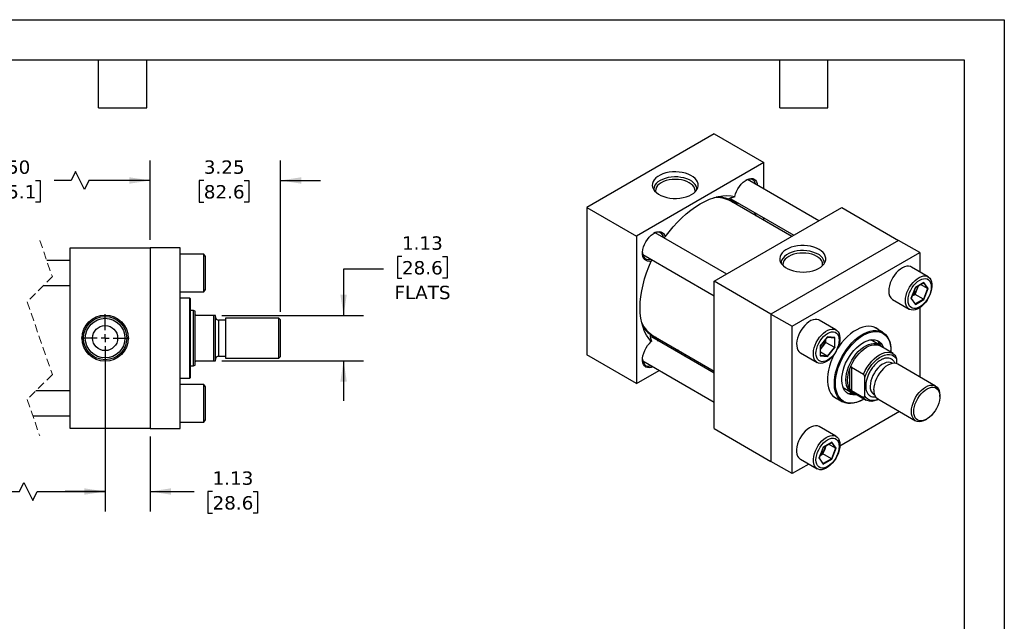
# Model space of a CAD drawing. Header units: inches. Extents: x 0 to 44, y 0 to 34.
# Tile 3 of 3: x 19.4 to 44, y 19 to 34. Entities that reach past the tile are written whole.
import ezdxf

# ---------------------------------------------------------------- set-up
doc = ezdxf.new("R2010")
doc.units = ezdxf.units.IN
doc.header["$LTSCALE"] = 4
doc.header["$MEASUREMENT"] = 0
for name, pattern in [('SLD-Center', [0.75, 0.6, -0.05, 0.05, -0.05]), ('SLD-Dashed', [0.075, 0.05, -0.025]), ('SLD-Solid', [0])]:
    doc.linetypes.add(name, pattern=pattern)
doc.layers.add('CENTER', color=40, linetype='SLD-Center')
doc.layers.add('DIMENSIONS', color=140, linetype='SLD-Solid', lineweight=25)
doc.layers.add('TEXT', color=140, linetype='SLD-Solid', lineweight=25)
doc.styles.add('SLDTEXTSTYLE0', font='VERDANA.TTF')
doc.dimstyles.new('SLDDIMSTYLE1', dxfattribs={"dimtxt": 0.339844, "dimasz": 0.52, "dimexe": 0, "dimexo": 0.0625, "dimgap": 0.084961, "dimtad": 0, "dimtih": 1, "dimtoh": 1, "dimrnd": 1e-09, "dimzin": 12, "dimdsep": 46, "dimtxsty": 'SLDTEXTSTYLE0', "dimsah": 1, "dimcen": 0.09, "dimadec": 0, "dimazin": 3, "dimtfac": 1, "dimtmove": 0, "dimatfit": 0, "dimfxl": 0, "dimfrac": 2, "dimtolj": 1, "dimtzin": 12, "dimarcsym": 0})
doc.dimstyles.new('SLDDIMSTYLE4', dxfattribs={"dimtxt": 0.339844, "dimasz": 0.52, "dimexe": 0, "dimexo": 0.0625, "dimgap": 0.084961, "dimtad": 0, "dimtih": 1, "dimtoh": 1, "dimrnd": 1e-09, "dimzin": 4, "dimdsep": 46, "dimtxsty": 'SLDTEXTSTYLE0', "dimsah": 1, "dimcen": 0.09, "dimadec": 0, "dimazin": 1, "dimtfac": 1, "dimtofl": 0, "dimtmove": 0, "dimatfit": 3, "dimfxl": 0, "dimfrac": 2, "dimtolj": 1, "dimtzin": 12, "dimarcsym": 0})

# ---------------------------------------------------------------- blocks, each defined once
blk = doc.blocks.new('_D_12')
at = {"layer": 'DIMENSIONS'}
for p, q in [((17.188, 25.859), (17.188, 21.734)), ((21.562, 25.264), (21.562, 21.734)), ((19.421, 22.234), (19.532, 22.457)), ((19.532, 22.457), (19.754, 22.012)), ((14.636, 22.234), (14.522, 22.234)), ((14.522, 22.234), (14.522, 21.694)), ((15.929, 22.234), (16.043, 22.234)), ((16.043, 22.234), (16.043, 21.694)), ((17.188, 22.234), (16.39, 22.234)), ((17.188, 22.234), (19.421, 22.234)), ((19.754, 22.012), (19.865, 22.234)), ((19.865, 22.234), (21.562, 22.234)), ((14.522, 21.694), (14.636, 21.694)), ((16.043, 21.694), (15.929, 21.694))]:
    blk.add_line(p, q, dxfattribs=at)
for points in [[(17.188, 22.234), (17.708, 22.154), (17.708, 22.314)], [(21.562, 22.234), (21.042, 22.314), (21.042, 22.154)]]:
    blk.add_solid(points, dxfattribs=at)
at = {"layer": 'DIMENSIONS', "char_height": 0.3333, "attachment_point": 1, "style": 'SLDTEXTSTYLE0'}
for s, insert in [('4.50', (14.778, 22.734)), ('114.3', (14.636, 22.118))]:
    blk.add_mtext(s, dxfattribs=dict(at, insert=insert))
blk = doc.blocks.new('_D_13')
at = {"layer": 'DIMENSIONS'}
for p, q in [((21.562, 25.859), (21.562, 21.734)), ((22.687, 23.609), (22.687, 21.734)), ((21.562, 22.234), (20.562, 22.234)), ((22.687, 22.234), (23.781, 22.234)), ((24.242, 22.234), (24.128, 22.234)), ((24.128, 22.234), (24.128, 21.694)), ((25.252, 22.234), (25.366, 22.234)), ((25.366, 22.234), (25.366, 21.694)), ((24.128, 21.694), (24.242, 21.694)), ((25.366, 21.694), (25.252, 21.694))]:
    blk.add_line(p, q, dxfattribs=at)
for points in [[(21.562, 22.234), (21.042, 22.314), (21.042, 22.154)], [(22.687, 22.234), (23.207, 22.154), (23.207, 22.314)]]:
    blk.add_solid(points, dxfattribs=at)
at = {"layer": 'DIMENSIONS', "char_height": 0.3333, "attachment_point": 1, "style": 'SLDTEXTSTYLE0'}
for s, insert in [('1.13', (24.242, 22.734)), ('28.6', (24.242, 22.118))]:
    blk.add_mtext(s, dxfattribs=dict(at, insert=insert))
blk = doc.blocks.new('_D_14')
at = {"layer": 'DIMENSIONS'}
for p, q in [((22.687, 28.509), (22.687, 30.491)), ((25.937, 26.719), (25.937, 30.491)), ((22.687, 29.991), (21.687, 29.991)), ((24.024, 29.991), (23.91, 29.991)), ((23.91, 29.991), (23.91, 29.451)), ((25.034, 29.991), (25.148, 29.991)), ((25.148, 29.991), (25.148, 29.451)), ((25.937, 29.991), (26.937, 29.991)), ((23.91, 29.451), (24.024, 29.451)), ((25.148, 29.451), (25.034, 29.451))]:
    blk.add_line(p, q, dxfattribs=at)
for points in [[(22.687, 29.991), (22.167, 30.071), (22.167, 29.911)], [(25.937, 29.991), (26.457, 29.911), (26.457, 30.071)]]:
    blk.add_solid(points, dxfattribs=at)
at = {"layer": 'DIMENSIONS', "char_height": 0.3333, "attachment_point": 1, "style": 'SLDTEXTSTYLE0'}
for s, insert in [('3.25', (24.024, 30.491)), ('82.6', (24.024, 29.875))]:
    blk.add_mtext(s, dxfattribs=dict(at, insert=insert))
blk = doc.blocks.new('_D_15')
at = {"layer": 'DIMENSIONS'}
for p, q in [((16.313, 28.509), (16.313, 30.491)), ((22.687, 28.509), (22.687, 30.491)), ((16.313, 29.991), (18.074, 29.991)), ((18.535, 29.991), (18.421, 29.991)), ((18.421, 29.991), (18.421, 29.451)), ((19.827, 29.991), (19.942, 29.991)), ((19.942, 29.991), (19.942, 29.451)), ((20.712, 29.991), (20.288, 29.991)), ((20.823, 30.214), (20.712, 29.991)), ((21.045, 29.769), (20.823, 30.214)), ((21.156, 29.991), (21.045, 29.769)), ((22.687, 29.991), (21.156, 29.991)), ((18.421, 29.451), (18.535, 29.451)), ((19.942, 29.451), (19.827, 29.451))]:
    blk.add_line(p, q, dxfattribs=at)
for points in [[(16.313, 29.991), (16.833, 29.911), (16.833, 30.071)], [(22.687, 29.991), (22.167, 30.071), (22.167, 29.911)]]:
    blk.add_solid(points, dxfattribs=at)
at = {"layer": 'DIMENSIONS', "char_height": 0.3333, "attachment_point": 1, "style": 'SLDTEXTSTYLE0'}
for s, insert in [('6.50', (18.676, 30.491)), ('165.1', (18.535, 29.875))]:
    blk.add_mtext(s, dxfattribs=dict(at, insert=insert))
blk = doc.blocks.new('_D_16')
at = {"layer": 'DIMENSIONS'}
for p, q in [((28.969, 28.098), (28.854, 28.098)), ((28.854, 28.098), (28.854, 27.558)), ((29.978, 28.098), (30.093, 28.098)), ((30.093, 28.098), (30.093, 27.558)), ((28.512, 27.78), (27.512, 27.78)), ((27.512, 27.78), (27.512, 26.622)), ((28.854, 27.558), (28.969, 27.558)), ((30.093, 27.558), (29.978, 27.558)), ((24.472, 26.622), (28.012, 26.622)), ((24.472, 25.497), (28.012, 25.497)), ((27.512, 25.497), (27.512, 24.497))]:
    blk.add_line(p, q, dxfattribs=at)
for points in [[(27.512, 26.622), (27.592, 27.142), (27.432, 27.142)], [(27.512, 25.497), (27.432, 24.977), (27.592, 24.977)]]:
    blk.add_solid(points, dxfattribs=at)
at = {"layer": 'DIMENSIONS', "char_height": 0.3333, "attachment_point": 1, "style": 'SLDTEXTSTYLE0'}
for s, insert in [('1.13', (28.969, 28.597)), ('28.6', (28.969, 27.981)), ('FLATS', (28.781, 27.365))]:
    blk.add_mtext(s, dxfattribs=dict(at, insert=insert))
blk = doc.blocks.new('SW_CENTERMARKSYMBOL_5')
at = {"layer": 'CENTER', "color": 0}
for p, q in [((0, 0.2), (0, 0.595)), ((-0.2, 0), (-0.595, 0)), ((0, 0), (-0.1, 0)), ((0, 0), (0, 0.1)), ((0, 0), (0, -0.1)), ((0, 0), (0.1, 0)), ((0.2, 0), (0.595, 0)), ((0, -0.2), (0, -0.595))]:
    blk.add_line(p, q, dxfattribs=at)

msp = doc.modelspace()

# ---------------------------------------------------------------- linework, layer by layer
at = {"color": 7, "linetype": 'SLD-Solid'}
for p, q in [((0, 34), (44, 34)), ((44, 34), (44, 0))]:
    msp.add_line(p, q, dxfattribs=at)
for p, q in [((36.762, 31.151), (33.58, 29.314)), ((36.762, 31.151), (38, 30.436)), ((38, 30.436), (34.818, 28.599)), ((38, 29.777), (38, 30.436)), ((39.373, 28.984), (37.588, 30.014)), ((37.604, 30.019), (37.608, 30.003)), ((37.179, 29.529), (38.748, 28.623)), ((33.58, 29.314), (34.818, 28.599)), ((33.58, 29.314), (33.58, 25.639)), ((36.762, 27.477), (39.944, 29.314)), ((38.699, 28.595), (37.178, 29.473)), ((37.305, 29.4), (37.253, 29.444)), ((39.944, 29.314), (41.358, 28.497)), ((38, 28.999), (38, 29.055)), ((34.818, 28.599), (34.818, 24.925)), ((37.075, 27.657), (35.29, 28.687)), ((35.508, 28.561), (35.539, 28.584)), ((20.687, 23.809), (20.687, 28.309)), ((20.687, 28.309), (22.687, 28.309)), ((22.687, 28.309), (22.687, 23.809)), ((23.437, 28.309), (22.687, 28.309)), ((23.437, 23.809), (23.437, 28.309)), ((41.358, 28.497), (38.176, 26.66)), ((41.889, 28.191), (41.358, 28.497)), ((24.027, 28.153), (23.437, 28.153)), ((24.062, 28.093), (24.027, 28.153)), ((24.027, 27.215), (24.027, 28.153)), ((24.062, 27.275), (24.062, 28.093)), ((34.978, 28.146), (36.762, 27.116)), ((34.997, 28.135), (34.981, 28.13)), ((35.196, 28.02), (35.191, 27.982)), ((38.707, 26.354), (41.889, 28.191)), ((41.889, 28.191), (41.889, 27.712)), ((20.687, 27.997), (20.103, 27.997)), ((42.099, 27.591), (41.681, 27.832)), ((20.023, 27.372), (20.687, 27.372)), ((24.027, 27.215), (24.062, 27.275)), ((38.176, 26.66), (36.762, 27.477)), ((36.762, 23.802), (36.762, 27.477)), ((41.782, 27.322), (41.676, 27.048)), ((41.68, 27.052), (41.783, 27.319)), ((41.774, 27.151), (41.825, 27.282)), ((41.995, 27.444), (41.782, 27.322)), ((41.783, 27.319), (41.99, 27.438)), ((41.825, 27.282), (41.855, 27.36)), ((42.086, 27.293), (41.912, 27.393)), ((42.086, 27.293), (41.984, 27.03)), ((41.985, 27.435), (42.086, 27.293)), ((42.101, 27.293), (41.995, 27.444)), ((41.995, 27.02), (42.101, 27.293)), ((23.437, 27.215), (24.027, 27.215)), ((23.674, 27.059), (23.437, 27.059)), ((23.694, 27.039), (23.674, 27.059)), ((23.674, 25.06), (23.674, 27.059)), ((23.694, 26.059), (23.694, 27.039)), ((41.676, 27.048), (41.782, 26.897)), ((41.782, 26.91), (41.68, 27.054)), ((41.702, 27.11), (41.774, 27.151)), ((41.984, 27.03), (41.774, 27.151)), ((41.984, 27.03), (41.78, 26.912)), ((41.212, 27.02), (41.63, 26.779)), ((41.782, 26.897), (41.995, 27.02)), ((41.889, 26.817), (41.889, 25.094)), ((23.768, 26.747), (23.694, 26.747)), ((23.812, 26.731), (23.768, 26.747)), ((23.768, 25.372), (23.768, 26.747)), ((23.812, 26.653), (23.812, 26.731)), ((23.812, 25.466), (23.812, 26.653)), ((24.272, 26.622), (23.844, 26.622)), ((24.272, 25.497), (24.272, 26.622)), ((24.312, 26.622), (24.272, 26.622)), ((24.312, 25.497), (24.312, 26.622)), ((25.897, 26.559), (24.562, 26.559)), ((24.562, 26.559), (24.562, 25.559)), ((25.937, 26.519), (25.897, 26.559)), ((25.897, 25.559), (25.897, 26.559)), ((38.176, 26.66), (38.176, 22.986)), ((38.176, 26.66), (38.707, 26.354)), ((24.562, 26.511), (24.392, 26.511)), ((24.392, 26.511), (24.392, 25.608)), ((25.937, 25.599), (25.937, 26.519)), ((38.707, 22.68), (38.707, 26.354)), ((39.8, 26.264), (39.383, 26.505)), ((40.965, 26.204), (40.734, 26.338)), ((23.694, 25.08), (23.694, 26.059)), ((36.762, 25.184), (35.193, 26.09)), ((35.241, 26.117), (36.762, 25.239)), ((35.304, 26.068), (35.368, 26.044)), ((35.372, 25.986), (35.304, 26.068)), ((39.59, 26.089), (39.407, 25.86)), ((39.409, 25.861), (39.589, 26.084)), ((39.588, 26.083), (39.763, 26.067)), ((39.774, 26.073), (39.59, 26.089)), ((39.76, 26.067), (39.76, 25.832)), ((39.774, 25.828), (39.774, 26.073)), ((39.407, 25.86), (39.407, 25.615)), ((39.41, 25.623), (39.41, 25.861)), ((39.41, 25.779), (39.462, 25.844)), ((39.462, 25.844), (39.55, 25.954)), ((39.55, 25.954), (39.55, 26.036)), ((39.55, 25.954), (39.76, 25.832)), ((39.76, 25.832), (39.583, 25.612)), ((39.59, 25.599), (39.774, 25.828)), ((40.876, 25.896), (40.667, 26.016)), ((41.224, 25.676), (40.899, 25.864)), ((24.392, 25.608), (24.562, 25.608)), ((24.562, 25.559), (25.897, 25.559)), ((25.897, 25.559), (25.937, 25.599)), ((34.818, 24.925), (33.58, 25.639)), ((36.014, 25.616), (36.062, 25.643)), ((38.914, 25.693), (39.332, 25.452)), ((39.407, 25.615), (39.59, 25.599)), ((39.583, 25.612), (39.41, 25.713)), ((39.583, 25.612), (39.41, 25.628)), ((41.172, 25.73), (41.172, 25.747)), ((23.694, 25.372), (23.768, 25.372)), ((23.768, 25.372), (23.812, 25.388)), ((23.812, 25.388), (23.812, 25.466)), ((23.844, 25.497), (24.272, 25.497)), ((24.272, 25.497), (24.312, 25.497)), ((34.978, 25.492), (36.762, 24.462)), ((40.187, 25.339), (40.49, 25.164)), ((40.187, 25.339), (40.187, 24.741)), ((41.212, 25.429), (41.199, 25.437)), ((41.314, 25.542), (41.314, 25.423)), ((42.287, 24.864), (41.343, 25.409)), ((23.674, 25.06), (23.694, 25.08)), ((34.818, 24.925), (35.389, 25.255)), ((40.143, 24.784), (40.143, 25.296)), ((40.519, 24.614), (40.519, 25.083)), ((23.437, 25.06), (23.674, 25.06)), ((24.027, 24.903), (23.437, 24.903)), ((24.062, 24.843), (24.027, 24.903)), ((24.027, 23.965), (24.027, 24.903)), ((24.062, 24.434), (24.062, 24.843)), ((39.98, 24.825), (40.188, 24.705)), ((20.687, 24.747), (19.835, 24.747)), ((39.735, 24.607), (39.965, 24.473)), ((40.129, 24.678), (40.193, 24.702)), ((40.49, 24.566), (40.187, 24.741)), ((40.227, 24.701), (40.552, 24.513)), ((40.747, 24.655), (40.76, 24.647)), ((42.391, 24.603), (42.391, 24.635)), ((24.062, 24.025), (24.062, 24.434)), ((40.465, 24.523), (40.479, 24.531)), ((40.843, 24.543), (41.787, 23.998)), ((19.755, 24.122), (20.687, 24.122)), ((41.389, 24.228), (39.897, 23.367)), ((23.437, 23.965), (24.027, 23.965)), ((24.027, 23.965), (24.062, 24.025)), ((39.8, 23.611), (39.383, 23.852)), ((42.037, 24.023), (42.066, 24.039)), ((22.687, 23.809), (20.687, 23.809)), ((22.687, 23.809), (23.437, 23.809)), ((36.762, 23.802), (38.176, 22.986)), ((39.697, 23.464), (39.484, 23.341)), ((39.485, 23.338), (39.692, 23.458)), ((39.526, 23.302), (39.557, 23.38)), ((39.788, 23.312), (39.614, 23.413)), ((39.687, 23.455), (39.788, 23.312)), ((39.803, 23.313), (39.697, 23.464)), ((39.484, 23.341), (39.378, 23.068)), ((39.382, 23.071), (39.485, 23.339)), ((39.404, 23.129), (39.475, 23.17)), ((39.475, 23.17), (39.526, 23.302)), ((39.685, 23.049), (39.475, 23.17)), ((39.788, 23.312), (39.685, 23.049)), ((39.697, 23.039), (39.803, 23.313)), ((38.707, 22.68), (38.176, 22.986)), ((39.122, 22.919), (38.707, 22.68)), ((38.914, 23.039), (39.332, 22.798)), ((39.378, 23.068), (39.484, 22.917)), ((39.484, 22.929), (39.382, 23.073)), ((39.685, 23.049), (39.482, 22.932)), ((39.484, 22.917), (39.697, 23.039))]:
    msp.add_line(p, q)
at = {"color": 7, "linetype": 'SLD-Dashed', "lineweight": 18}
for p, q in [((19.929, 28.497), (20.244, 27.593)), ((20.244, 27.593), (19.614, 26.963)), ((19.614, 26.963), (20.244, 25.155)), ((20.244, 25.155), (19.614, 24.526)), ((19.614, 24.526), (19.929, 23.622))]:
    msp.add_line(p, q, dxfattribs=at)
at = {"flags": 128}
for points in [[(36.196, 29.641), (36.251, 29.677), (36.296, 29.718), (36.33, 29.762), (36.352, 29.809), (36.363, 29.857), (36.362, 29.905), (36.348, 29.953), (36.322, 29.999), (36.285, 30.042), (36.238, 30.082), (36.181, 30.118), (36.115, 30.148), (36.043, 30.172), (35.965, 30.191), (35.884, 30.202), (35.8, 30.206), (35.717, 30.204), (35.635, 30.194), (35.556, 30.178), (35.482, 30.155), (35.415, 30.126), (35.356, 30.092), (35.306, 30.053), (35.266, 30.01), (35.237, 29.965), (35.221, 29.917), (35.216, 29.869), (35.224, 29.821), (35.243, 29.774), (35.275, 29.729), (35.317, 29.687), (35.37, 29.649), (35.431, 29.616), (35.5, 29.589), (35.575, 29.568), (35.655, 29.553), (35.738, 29.545), (35.821, 29.544), (35.905, 29.55), (35.985, 29.563), (36.062, 29.583), (36.132, 29.609), (36.196, 29.641)], [(36.329, 29.761), (36.326, 29.804), (36.311, 29.849), (36.284, 29.893), (36.246, 29.934), (36.199, 29.972), (36.142, 30.005), (36.077, 30.032), (36.006, 30.054), (35.93, 30.069), (35.85, 30.078), (35.77, 30.08), (35.69, 30.075), (35.612, 30.063), (35.538, 30.044), (35.47, 30.019), (35.409, 29.989), (35.356, 29.954), (35.313, 29.914), (35.281, 29.872), (35.26, 29.827), (35.251, 29.78), (35.251, 29.761)], [(36.283, 29.705), (36.285, 29.733), (36.279, 29.777), (36.261, 29.821), (36.231, 29.863), (36.19, 29.901), (36.14, 29.935), (36.081, 29.964), (36.015, 29.987), (35.943, 30.005), (35.867, 30.015), (35.79, 30.019), (35.713, 30.015), (35.637, 30.005), (35.565, 29.987), (35.499, 29.964), (35.44, 29.935), (35.389, 29.901), (35.349, 29.863), (35.319, 29.821), (35.301, 29.777), (35.295, 29.733), (35.297, 29.705)], [(37.279, 29.589), (37.295, 29.654), (37.32, 29.719), (37.351, 29.783), (37.39, 29.843), (37.433, 29.898), (37.48, 29.946), (37.53, 29.985), (37.581, 30.015), (37.631, 30.034), (37.678, 30.041), (37.722, 30.038), (37.761, 30.023), (37.793, 29.997), (37.818, 29.96), (37.836, 29.915), (37.844, 29.867)], [(37.796, 29.894), (37.794, 29.904), (37.778, 29.948), (37.754, 29.983), (37.723, 30.008), (37.686, 30.023), (37.643, 30.026), (37.597, 30.017), (37.549, 29.997), (37.546, 29.996)], [(35.539, 28.584), (35.636, 28.714), (35.737, 28.837), (35.843, 28.954), (35.952, 29.062), (36.064, 29.163), (36.177, 29.254), (36.293, 29.337), (36.409, 29.409), (36.525, 29.47), (36.64, 29.521), (36.754, 29.561), (36.866, 29.59), (36.975, 29.607), (37.08, 29.613), (37.182, 29.607), (37.279, 29.589)], [(37.13, 29.499), (37.127, 29.504), (37.116, 29.523)], [(37.134, 29.497), (37.13, 29.502), (37.117, 29.522)], [(37.253, 29.444), (37.231, 29.444), (37.23, 29.444)], [(37.768, 29.189), (37.794, 29.134), (37.803, 29.113)], [(35.191, 27.982), (35.143, 27.974), (35.099, 27.976), (35.06, 27.991), (35.027, 28.016), (35.001, 28.051), (34.983, 28.095), (34.974, 28.147), (34.973, 28.205), (34.982, 28.268), (34.999, 28.333), (35.024, 28.398), (35.057, 28.461), (35.095, 28.521), (35.139, 28.576), (35.187, 28.623), (35.237, 28.661), (35.287, 28.69), (35.337, 28.708), (35.384, 28.715), (35.428, 28.71), (35.466, 28.694), (35.498, 28.667), (35.522, 28.63), (35.539, 28.584)], [(35.306, 28.692), (35.306, 28.69), (35.31, 28.676)], [(39.378, 28.272), (39.314, 28.304), (39.244, 28.33), (39.167, 28.35), (39.086, 28.363), (39.003, 28.369), (38.919, 28.368), (38.837, 28.36), (38.757, 28.345), (38.682, 28.324), (38.613, 28.297), (38.551, 28.264), (38.499, 28.226), (38.457, 28.184), (38.425, 28.139), (38.406, 28.092), (38.398, 28.044), (38.402, 27.996), (38.419, 27.949), (38.448, 27.903), (38.487, 27.86), (38.537, 27.822), (38.597, 27.787), (38.664, 27.759), (38.738, 27.736), (38.816, 27.719), (38.899, 27.71), (38.982, 27.707), (39.066, 27.711), (39.147, 27.723), (39.225, 27.741), (39.297, 27.765), (39.363, 27.795), (39.42, 27.831), (39.467, 27.871), (39.504, 27.914), (39.53, 27.96), (39.543, 28.008), (39.545, 28.056), (39.534, 28.104), (39.512, 28.151), (39.477, 28.195), (39.432, 28.236), (39.378, 28.272)], [(39.353, 28.152), (39.292, 28.182), (39.224, 28.207), (39.15, 28.226), (39.072, 28.238), (38.992, 28.243), (38.911, 28.241), (38.832, 28.233), (38.756, 28.217), (38.685, 28.196), (38.62, 28.168), (38.563, 28.135), (38.515, 28.098), (38.478, 28.056), (38.451, 28.013), (38.436, 27.967), (38.433, 27.924)], [(39.322, 28.098), (39.263, 28.127), (39.196, 28.151), (39.125, 28.168), (39.049, 28.178), (38.972, 28.182), (38.894, 28.178), (38.819, 28.168), (38.747, 28.151), (38.681, 28.127), (38.622, 28.098), (38.571, 28.064), (38.531, 28.026), (38.501, 27.984), (38.483, 27.941), (38.477, 27.896), (38.479, 27.868)], [(39.464, 27.868), (39.467, 27.896), (39.461, 27.941), (39.443, 27.984), (39.413, 28.026), (39.372, 28.064), (39.322, 28.098)], [(35.191, 25.973), (35.127, 26.048), (35.071, 26.133), (35.023, 26.227), (34.984, 26.33), (34.952, 26.441), (34.93, 26.56), (34.917, 26.685), (34.912, 26.817), (34.917, 26.953), (34.93, 27.094), (34.952, 27.238), (34.984, 27.385), (35.023, 27.534), (35.071, 27.684), (35.127, 27.834), (35.191, 27.982)], [(41.681, 27.832), (41.656, 27.844), (41.612, 27.853), (41.564, 27.852), (41.513, 27.839), (41.46, 27.816), (41.407, 27.783), (41.354, 27.74), (41.304, 27.69), (41.258, 27.632), (41.217, 27.569), (41.182, 27.503), (41.153, 27.434), (41.132, 27.365), (41.119, 27.298), (41.115, 27.234)], [(41.532, 26.993), (41.537, 27.057), (41.55, 27.124), (41.57, 27.193), (41.599, 27.262), (41.634, 27.328), (41.676, 27.391), (41.722, 27.449), (41.772, 27.499), (41.824, 27.542), (41.877, 27.575), (41.93, 27.598), (41.982, 27.611), (42.03, 27.612), (42.074, 27.603), (42.112, 27.582), (42.144, 27.551), (42.169, 27.511), (42.186, 27.462), (42.195, 27.406), (42.195, 27.345), (42.186, 27.279), (42.169, 27.211), (42.144, 27.142), (42.112, 27.074), (42.074, 27.009), (42.03, 26.949), (41.982, 26.895), (41.93, 26.848), (41.877, 26.81), (41.824, 26.782), (41.772, 26.764), (41.722, 26.757), (41.676, 26.761), (41.634, 26.776), (41.599, 26.802), (41.57, 26.837), (41.55, 26.882), (41.537, 26.934), (41.532, 26.993)], [(42.178, 27.338), (42.173, 27.277), (42.16, 27.213), (42.139, 27.148), (42.11, 27.084), (42.074, 27.022), (42.033, 26.965), (41.987, 26.914), (41.939, 26.871), (41.889, 26.837), (41.838, 26.813), (41.79, 26.8), (41.744, 26.798), (41.703, 26.808), (41.667, 26.828), (41.638, 26.859), (41.617, 26.9), (41.604, 26.948), (41.599, 27.004), (41.604, 27.064), (41.617, 27.128), (41.638, 27.193), (41.667, 27.257), (41.703, 27.319), (41.744, 27.376), (41.79, 27.427), (41.838, 27.471), (41.889, 27.505), (41.939, 27.529), (41.987, 27.542), (42.033, 27.543), (42.074, 27.534), (42.11, 27.513), (42.139, 27.482), (42.16, 27.442), (42.173, 27.393), (42.178, 27.338)], [(39.383, 26.505), (39.368, 26.513), (39.326, 26.525), (39.279, 26.526), (39.228, 26.517), (39.175, 26.496), (39.122, 26.465), (39.069, 26.425), (39.019, 26.376), (38.971, 26.32), (38.929, 26.259), (38.892, 26.193), (38.861, 26.125), (38.838, 26.056), (38.824, 25.988), (38.817, 25.923), (38.819, 25.863), (38.83, 25.809), (38.849, 25.762), (38.876, 25.724), (38.909, 25.696), (38.914, 25.693)], [(40.861, 26.265), (40.86, 26.265), (40.808, 26.304), (40.75, 26.332), (40.687, 26.349), (40.619, 26.355), (40.547, 26.35), (40.472, 26.334), (40.395, 26.307), (40.317, 26.269), (40.239, 26.221), (40.161, 26.164), (40.085, 26.098), (40.011, 26.024), (39.941, 25.942), (39.876, 25.855), (39.842, 25.805)], [(35.167, 26.147), (35.189, 26.147), (35.195, 26.147)], [(35.168, 26.146), (35.171, 26.147), (35.199, 26.144)], [(35.293, 26.088), (35.293, 26.087), (35.304, 26.068)], [(39.566, 25.475), (39.513, 25.449), (39.461, 25.434), (39.412, 25.43), (39.367, 25.437), (39.327, 25.455), (39.293, 25.483), (39.266, 25.521), (39.247, 25.568), (39.237, 25.622), (39.235, 25.682), (39.241, 25.747), (39.256, 25.815), (39.279, 25.884), (39.309, 25.952), (39.346, 26.018), (39.389, 26.079), (39.436, 26.135), (39.487, 26.184), (39.539, 26.224), (39.593, 26.255), (39.645, 26.276), (39.696, 26.285), (39.743, 26.284), (39.786, 26.272), (39.823, 26.249), (39.853, 26.215), (39.876, 26.173), (39.891, 26.122), (39.897, 26.065), (39.895, 26.002), (39.885, 25.935), (39.866, 25.867), (39.839, 25.798), (39.805, 25.731), (39.765, 25.667), (39.72, 25.608), (39.671, 25.556), (39.619, 25.511), (39.566, 25.475)], [(39.59, 26.178), (39.641, 26.202), (39.689, 26.215), (39.735, 26.217), (39.776, 26.207), (39.812, 26.187), (39.841, 26.156), (39.862, 26.115), (39.875, 26.066), (39.88, 26.011), (39.875, 25.95), (39.862, 25.887), (39.841, 25.822), (39.812, 25.757), (39.776, 25.695), (39.735, 25.638), (39.689, 25.587), (39.641, 25.544), (39.59, 25.51), (39.54, 25.486), (39.492, 25.473), (39.446, 25.471), (39.405, 25.481), (39.369, 25.501), (39.34, 25.532), (39.319, 25.573), (39.306, 25.622), (39.301, 25.677), (39.306, 25.738), (39.319, 25.801), (39.34, 25.866), (39.369, 25.931), (39.405, 25.993), (39.446, 26.05), (39.492, 26.101), (39.54, 26.144), (39.59, 26.178)], [(40.465, 24.523), (40.387, 24.483), (40.311, 24.453), (40.236, 24.434), (40.164, 24.427), (40.095, 24.43), (40.031, 24.444), (39.972, 24.469), (39.92, 24.505), (39.874, 24.551), (39.835, 24.606), (39.803, 24.671), (39.78, 24.743), (39.765, 24.823), (39.759, 24.908), (39.761, 25), (39.772, 25.095), (39.791, 25.193), (39.818, 25.293), (39.853, 25.394), (39.896, 25.493), (39.945, 25.591), (40.001, 25.686), (40.062, 25.777), (40.129, 25.862), (40.199, 25.941), (40.273, 26.013), (40.349, 26.077), (40.426, 26.131), (40.504, 26.176), (40.582, 26.211), (40.657, 26.235), (40.731, 26.249), (40.802, 26.251), (40.868, 26.242), (40.929, 26.222), (40.985, 26.192), (41.035, 26.151), (41.077, 26.1), (41.112, 26.04), (41.14, 25.972), (41.159, 25.896), (41.17, 25.813), (41.172, 25.747)], [(40.5, 24.543), (40.479, 24.531), (40.402, 24.491), (40.325, 24.462), (40.251, 24.444), (40.179, 24.437), (40.111, 24.441), (40.047, 24.456), (39.99, 24.482), (39.938, 24.519), (39.893, 24.567), (39.855, 24.623), (39.826, 24.689), (39.804, 24.763), (39.791, 24.844), (39.787, 24.931), (39.791, 25.023), (39.804, 25.119), (39.826, 25.217), (39.855, 25.317), (39.893, 25.418), (39.938, 25.517), (39.99, 25.613), (40.047, 25.707), (40.111, 25.795), (40.179, 25.878), (40.251, 25.954), (40.325, 26.021), (40.402, 26.081), (40.479, 26.13)], [(40.479, 26.13), (40.557, 26.17), (40.633, 26.199), (40.708, 26.218), (40.78, 26.225), (40.848, 26.221), (40.911, 26.205), (40.969, 26.179), (41.021, 26.142), (41.066, 26.095), (41.103, 26.038), (41.133, 25.972), (41.155, 25.898), (41.168, 25.818), (41.172, 25.73), (41.172, 25.706)], [(35.233, 25.345), (35.187, 25.327), (35.139, 25.32), (35.095, 25.323), (35.057, 25.339), (35.024, 25.365), (34.999, 25.401), (34.982, 25.446), (34.973, 25.498), (34.974, 25.557), (34.983, 25.62), (35.001, 25.685), (35.027, 25.75), (35.06, 25.813), (35.099, 25.873), (35.143, 25.926), (35.191, 25.973)], [(40.316, 24.649), (40.279, 24.644), (40.217, 24.642), (40.16, 24.652), (40.108, 24.673), (40.062, 24.705), (40.023, 24.748), (39.991, 24.799), (39.968, 24.86), (39.952, 24.928), (39.946, 25.003), (39.948, 25.083), (39.959, 25.167), (39.978, 25.254), (40.006, 25.343), (40.041, 25.431), (40.084, 25.517), (40.133, 25.6), (40.188, 25.679), (40.248, 25.752), (40.311, 25.819), (40.377, 25.877), (40.445, 25.926), (40.514, 25.966), (40.581, 25.995), (40.648, 26.013), (40.711, 26.02), (40.771, 26.015), (40.825, 26), (40.875, 25.973), (40.917, 25.936), (40.953, 25.889), (40.98, 25.833), (40.988, 25.813)], [(40.046, 25.02), (40.05, 25.097), (40.063, 25.178), (40.084, 25.261), (40.114, 25.345), (40.15, 25.428), (40.194, 25.509), (40.243, 25.586), (40.298, 25.658), (40.357, 25.723), (40.419, 25.781), (40.483, 25.831), (40.548, 25.871), (40.613, 25.901), (40.676, 25.92), (40.736, 25.928), (40.793, 25.925), (40.846, 25.91), (40.892, 25.885), (40.933, 25.849), (40.941, 25.839)], [(40.143, 25.296), (40.177, 25.379), (40.218, 25.46), (40.265, 25.537), (40.318, 25.611), (40.375, 25.677), (40.436, 25.737), (40.499, 25.789), (40.563, 25.831), (40.627, 25.863), (40.69, 25.884), (40.751, 25.894), (40.808, 25.893), (40.861, 25.881), (40.899, 25.864)], [(40.88, 25.893), (40.872, 25.945), (40.869, 25.961)], [(35.866, 25.757), (35.843, 25.754), (35.782, 25.75)], [(39.75, 25.646), (39.712, 25.566), (39.671, 25.465), (39.638, 25.364), (39.612, 25.264), (39.595, 25.165), (39.586, 25.07), (39.586, 24.98), (39.595, 24.895), (39.612, 24.816), (39.638, 24.745), (39.671, 24.682), (39.712, 24.629), (39.76, 24.585), (39.815, 24.552), (39.861, 24.533)], [(40.49, 25.164), (40.531, 25.25), (40.579, 25.332), (40.633, 25.41), (40.692, 25.481), (40.755, 25.544), (40.821, 25.599), (40.888, 25.643), (40.955, 25.676), (41.021, 25.698), (41.084, 25.707), (41.143, 25.704), (41.197, 25.689), (41.245, 25.662), (41.286, 25.624)], [(40.519, 25.083), (40.553, 25.167), (40.594, 25.249), (40.643, 25.328), (40.697, 25.401), (40.757, 25.467), (40.819, 25.525), (40.884, 25.574), (40.949, 25.611), (41.014, 25.638), (41.076, 25.652), (41.136, 25.654), (41.19, 25.644), (41.239, 25.621), (41.28, 25.587), (41.314, 25.542)], [(34.973, 25.538), (34.973, 25.535), (34.98, 25.483), (34.995, 25.439), (35.019, 25.404), (35.05, 25.378), (35.087, 25.364), (35.13, 25.361), (35.176, 25.37), (35.185, 25.373)], [(34.997, 25.481), (34.983, 25.477), (34.981, 25.476)], [(41.199, 25.437), (41.189, 25.442), (41.148, 25.455), (41.101, 25.457), (41.051, 25.448), (40.999, 25.428), (40.947, 25.398), (40.895, 25.358), (40.845, 25.309), (40.798, 25.253), (40.757, 25.192), (40.721, 25.127), (40.692, 25.059), (40.671, 24.991), (40.658, 24.925), (40.654, 24.861)], [(41.343, 25.409), (41.301, 25.427), (41.254, 25.433), (41.203, 25.428), (41.149, 25.411), (41.093, 25.385), (41.038, 25.348), (40.984, 25.301), (40.933, 25.247), (40.885, 25.187), (40.843, 25.121), (40.807, 25.051), (40.778, 24.98), (40.757, 24.908), (40.744, 24.839), (40.74, 24.772)], [(40.143, 24.784), (40.119, 24.831), (40.102, 24.884), (40.092, 24.944), (40.088, 25.008), (40.092, 25.077), (40.102, 25.148), (40.119, 25.222), (40.143, 25.296)], [(40.27, 24.676), (40.243, 24.682), (40.194, 24.702), (40.15, 24.732), (40.114, 24.773), (40.084, 24.823), (40.063, 24.881), (40.05, 24.947), (40.046, 25.02)], [(41.684, 24.227), (41.688, 24.294), (41.701, 24.363), (41.722, 24.435), (41.751, 24.506), (41.787, 24.576), (41.829, 24.642), (41.877, 24.702), (41.928, 24.757), (41.982, 24.803), (42.037, 24.84), (42.093, 24.866), (42.147, 24.883), (42.198, 24.888), (42.245, 24.882), (42.287, 24.864), (42.323, 24.836), (42.352, 24.798), (42.373, 24.752), (42.386, 24.697), (42.391, 24.635), (42.391, 24.635)], [(41.74, 24.227), (41.744, 24.29), (41.757, 24.356), (41.778, 24.423), (41.805, 24.49), (41.84, 24.556), (41.881, 24.617), (41.926, 24.674), (41.975, 24.723), (42.026, 24.765), (42.079, 24.798), (42.131, 24.821), (42.181, 24.833), (42.228, 24.834), (42.271, 24.825), (42.309, 24.805), (42.34, 24.774), (42.365, 24.735), (42.381, 24.687), (42.39, 24.632), (42.39, 24.572), (42.381, 24.507), (42.365, 24.44), (42.34, 24.373), (42.309, 24.306), (42.271, 24.243), (42.228, 24.184), (42.181, 24.13), (42.131, 24.085), (42.079, 24.047), (42.026, 24.019), (41.975, 24.002), (41.926, 23.995), (41.881, 23.999), (41.84, 24.014), (41.805, 24.039), (41.778, 24.074), (41.757, 24.118), (41.744, 24.169), (41.74, 24.227)], [(40.859, 24.534), (40.819, 24.519), (40.757, 24.505), (40.697, 24.502), (40.643, 24.513), (40.594, 24.535), (40.553, 24.569), (40.519, 24.614)], [(40.862, 24.532), (40.821, 24.513), (40.755, 24.492), (40.692, 24.482), (40.633, 24.485), (40.579, 24.5), (40.531, 24.527), (40.49, 24.566)], [(42.037, 24.023), (42.037, 24.023), (41.982, 23.996), (41.928, 23.98), (41.877, 23.975), (41.829, 23.981), (41.787, 23.998), (41.751, 24.026), (41.722, 24.064), (41.701, 24.111), (41.688, 24.166), (41.684, 24.227)], [(39.383, 23.852), (39.378, 23.854), (39.337, 23.869), (39.291, 23.873), (39.241, 23.866), (39.189, 23.849), (39.135, 23.82), (39.082, 23.782), (39.031, 23.736), (38.983, 23.681), (38.939, 23.621), (38.9, 23.556), (38.868, 23.488), (38.843, 23.419), (38.827, 23.351), (38.818, 23.285), (38.818, 23.224), (38.827, 23.168), (38.843, 23.119), (38.868, 23.079), (38.9, 23.048), (38.914, 23.039)], [(39.898, 23.396), (39.893, 23.332), (39.881, 23.265), (39.86, 23.196), (39.831, 23.127), (39.796, 23.061), (39.754, 22.998), (39.708, 22.94), (39.658, 22.89), (39.606, 22.847), (39.553, 22.814), (39.5, 22.791), (39.448, 22.778), (39.4, 22.777), (39.356, 22.787), (39.318, 22.807), (39.286, 22.838), (39.261, 22.878), (39.244, 22.927), (39.235, 22.983), (39.235, 23.044), (39.244, 23.11), (39.261, 23.178), (39.286, 23.247), (39.318, 23.315), (39.356, 23.38), (39.4, 23.44), (39.448, 23.495), (39.5, 23.541), (39.553, 23.579), (39.606, 23.608), (39.658, 23.625), (39.708, 23.632), (39.754, 23.628), (39.796, 23.613), (39.831, 23.587), (39.86, 23.552), (39.881, 23.507), (39.893, 23.455), (39.898, 23.396)], [(39.301, 23.023), (39.306, 23.084), (39.319, 23.148), (39.34, 23.213), (39.369, 23.277), (39.405, 23.339), (39.446, 23.396), (39.492, 23.447), (39.54, 23.49), (39.59, 23.524), (39.641, 23.548), (39.689, 23.561), (39.735, 23.563), (39.776, 23.553), (39.812, 23.533), (39.841, 23.502), (39.862, 23.461), (39.875, 23.413), (39.88, 23.357), (39.875, 23.297), (39.862, 23.233), (39.841, 23.168), (39.812, 23.103), (39.776, 23.042), (39.735, 22.984), (39.689, 22.934), (39.641, 22.89), (39.59, 22.856), (39.54, 22.832), (39.492, 22.819), (39.446, 22.818), (39.405, 22.827), (39.369, 22.848), (39.34, 22.879), (39.319, 22.919), (39.306, 22.968), (39.301, 23.023)]]:
    msp.add_lwpolyline(points, dxfattribs=at)
for radius in [0.574, 0.539, 0.495, 0.312]:
    msp.add_circle((21.562, 26.059), radius)
for centre, radius, start, end in [((36.824, 28.832), 0.732, 61.0646, 95.4838), ((36.832, 28.836), 0.743, 67.5831, 91.0838), ((37.246, 29.603), 0.122, 212.4906, 276.8935), ((37.236, 29.637), 0.185, 263.0639, 288.6758), ((35.343, 28.545), 0.156, 8.5202, 127.1932), ((35.128, 28.172), 0.156, 172.8133, 291.484), ((39.247, 27.91), 0.264, 3.0113, 66.3736), ((41.45, 27.423), 0.4, 309.3673, 339.3456), ((41.446, 27.426), 0.401, 310.52, 349.3093), ((41.492, 27.413), 0.357, 338.493, 350.4743), ((41.347, 27.21), 0.233, 173.9352, 234.7526), ((24.392, 26.591), 0.08, 180, 270.0001), ((35.611, 26.738), 0.722, 204.276, 239.1864), ((35.62, 26.736), 0.744, 208.9225, 232.4064), ((35.163, 25.996), 0.121, 22.6418, 88.8011), ((35.136, 25.989), 0.176, 10.687, 37.5841), ((39.148, 26.099), 0.401, 310.6978, 349.4831), ((39.182, 26.066), 0.357, 309.5322, 321.5066), ((39.146, 26.1), 0.407, 320.8931, 350.3971), ((40.631, 25.753), 0.315, 18.3947, 51.1752), ((24.392, 25.528), 0.08, 89.9999, 180), ((40.876, 24.837), 0.223, 173.7855, 234.9023), ((40.189, 24.984), 0.311, 248.5947, 281.8461), ((40.348, 24.907), 0.238, 211.0069, 239.7095), ((40.984, 24.745), 0.245, 173.5491, 235.1388), ((39.148, 23.446), 0.401, 310.52, 349.3093), ((39.194, 23.433), 0.357, 338.493, 350.4743), ((39.152, 23.443), 0.4, 309.3673, 339.3456)]:
    msp.add_arc(centre, radius, start, end)
for centre, major_axis, ratio, start_param, end_param in [((41.775, 27.326), (0.00803, -0.00688), 0.218443, 0.076768, 0.708711), ((41.988, 27.448), (0.0025, 0.0112), 0.697888, 3.709727, 4.495206), ((42.094, 27.297), (0.0108, 0.0013), 0.565682, 3.786495, 5.357291), ((41.669, 27.052), (0.0108, 0.0013), 0.565682, 5.357291, 5.989234), ((41.988, 27.024), (0.00803, -0.00688), 0.218443, 0.708711, 2.279507), ((41.775, 26.901), (0.0025, 0.0112), 0.697888, 4.495206, 5.715051), ((39.583, 26.093), (-0.00425, 0.00999), 0.565758, 3.435631, 4.067595), ((39.767, 26.077), (0.00843, 0.00771), 0.697875, 3.709669, 4.92971), ((39.4, 25.865), (0.00997, -0.00351), 0.218312, 5.574505, 6.206468), ((39.767, 25.832), (0.00997, -0.00351), 0.218312, 4.003708, 5.574505), ((39.4, 25.619), (0.00843, 0.00771), 0.697875, 4.92971, 5.715109), ((39.583, 25.603), (-0.00425, 0.00999), 0.565758, 4.067595, 5.638391), ((39.69, 23.468), (0.0025, 0.0112), 0.697888, 3.709727, 4.495206), ((39.477, 23.345), (0.00803, -0.00688), 0.218443, 0.076768, 0.708711), ((39.796, 23.317), (0.0108, 0.0013), 0.565682, 3.786495, 5.357291), ((39.371, 23.072), (0.0108, 0.0013), 0.565682, 5.357291, 5.989234), ((39.477, 22.921), (0.0025, 0.0112), 0.697888, 4.495206, 5.715051), ((39.69, 23.043), (0.00803, -0.00688), 0.218443, 0.708711, 2.279507)]:
    msp.add_ellipse(centre, major_axis=major_axis, ratio=ratio, start_param=start_param, end_param=end_param)
for points, knots in [([(37.274, 29.579), (37.256, 29.575), (37.239, 29.571), (37.206, 29.563), (37.191, 29.559), (37.171, 29.552), (37.164, 29.55), (37.152, 29.545), (37.146, 29.543), (37.13, 29.535), (37.121, 29.529), (37.116, 29.523)], [0, 0, 0, 0, 0.25, 0.25, 0.5, 0.5, 0.625, 0.625, 0.75, 0.75, 1, 1, 1, 1]), ([(37.253, 29.444), (37.283, 29.438), (37.318, 29.43), (37.353, 29.426), (37.358, 29.426)], [0, 0, 0, 0, 0.881078, 1, 1, 1, 1]), ([(23.844, 26.622), (23.842, 26.622), (23.838, 26.622), (23.831, 26.624), (23.824, 26.628), (23.816, 26.637), (23.812, 26.646), (23.812, 26.652), (23.812, 26.653)], [0, 0, 0, 0, 0.122723, 0.236214, 0.400646, 0.625865, 0.957038, 1, 1, 1, 1]), ([(35.167, 26.147), (35.164, 26.139), (35.163, 26.129), (35.165, 26.106), (35.167, 26.092), (35.173, 26.064), (35.177, 26.049), (35.186, 26.017), (35.191, 26), (35.197, 25.982)], [0, 0, 0, 0, 0.25, 0.25, 0.5, 0.5, 0.75, 0.75, 1, 1, 1, 1]), ([(41.27, 25.426), (41.269, 25.431), (41.261, 25.46), (41.232, 25.5), (41.184, 25.542), (41.124, 25.563), (41.057, 25.565), (40.987, 25.548), (40.916, 25.515), (40.846, 25.467), (40.776, 25.403), (40.709, 25.324), (40.649, 25.233), (40.6, 25.135), (40.565, 25.037), (40.544, 24.944), (40.542, 24.889), (40.541, 24.861)], [0, 0, 0, 0, 0.013488, 0.085587, 0.159217, 0.232847, 0.304946, 0.374168, 0.439478, 0.504788, 0.57401, 0.646109, 0.719739, 0.793369, 0.865468, 0.93469, 1, 1, 1, 1]), ([(23.812, 25.466), (23.813, 25.471), (23.814, 25.479), (23.821, 25.487), (23.827, 25.492), (23.833, 25.495), (23.839, 25.497), (23.842, 25.497), (23.844, 25.497)], [0, 0, 0, 0, 0.322424, 0.477165, 0.661272, 0.794621, 0.922286, 1, 1, 1, 1]), ([(40.143, 25.296), (40.145, 25.302), (40.148, 25.307), (40.153, 25.318), (40.156, 25.323), (40.164, 25.332), (40.168, 25.336), (40.175, 25.34), (40.177, 25.341), (40.182, 25.341), (40.185, 25.341), (40.187, 25.339)], [0, 0, 0, 0, 0.25, 0.25, 0.5, 0.5, 0.75, 0.75, 0.875, 0.875, 1, 1, 1, 1]), ([(40.541, 24.861), (40.542, 24.836), (40.544, 24.782), (40.565, 24.714), (40.6, 24.656), (40.649, 24.614), (40.709, 24.594), (40.758, 24.589), (40.787, 24.597), (40.791, 24.598)], [0, 0, 0, 0, 0.148918, 0.306756, 0.471156, 0.639045, 0.806933, 0.971333, 1, 1, 1, 1]), ([(40.187, 24.741), (40.185, 24.742), (40.182, 24.744), (40.177, 24.747), (40.175, 24.749), (40.17, 24.753), (40.168, 24.755), (40.164, 24.759), (40.162, 24.761), (40.156, 24.767), (40.153, 24.77), (40.148, 24.777), (40.145, 24.781), (40.143, 24.784)], [0, 0, 0, 0, 0.125, 0.125, 0.25, 0.25, 0.375, 0.375, 0.5, 0.5, 0.75, 0.75, 1, 1, 1, 1])]:
    msp.add_open_spline(points, degree=3, knots=knots)
for points in [[(37.274, 29.579), (37.275, 29.582), (37.277, 29.586), (37.279, 29.589)], [(35.197, 25.982), (35.195, 25.98), (35.193, 25.976), (35.191, 25.973)], [(41.314, 25.542), (41.306, 25.569), (41.296, 25.597), (41.286, 25.624)], [(40.49, 25.164), (40.501, 25.137), (40.51, 25.11), (40.519, 25.083)], [(40.49, 24.566), (40.501, 24.581), (40.51, 24.597), (40.519, 24.614)]]:
    msp.add_open_spline(points, degree=3)
at = {"layer": 'TEXT'}
for p, q in [((1, 33), (43, 33)), ((21.4, 31.8), (21.4, 33)), ((22.6, 31.8), (22.6, 33)), ((38.4, 31.8), (38.4, 33)), ((39.6, 31.8), (39.6, 33)), ((43, 33), (43, 1)), ((21.4, 31.8), (22.6, 31.8)), ((38.4, 31.8), (39.6, 31.8))]:
    msp.add_line(p, q, dxfattribs=at)

# ---------------------------------------------------------------- block references
at = {"layer": 'CENTER'}
msp.add_blockref('SW_CENTERMARKSYMBOL_5', (21.562, 26.059), dxfattribs=at)

# ---------------------------------------------------------------- dimensions: what is measured, and where the dimension line sits
at = {"layer": 'DIMENSIONS'}
for base, p1, p2, text, picture, middle in [((16.313, 29.991), (22.687, 28.309), (16.313, 28.309), '6.50', '_D_15', (19.181, 29.991)), ((21.562, 22.234), (17.188, 26.059), (21.562, 25.464), '4.50', '_D_12', (15.283, 22.234))]:
    dim = msp.add_linear_dim(base=base, p1=p1, p2=p2, text=text, dimstyle='SLDDIMSTYLE4', dxfattribs=at)
    dim.commit()
    dim.dimension.update_dxf_attribs({"geometry": picture, "text_midpoint": middle, "dimtype": 160})
for base, p1, p2, picture, middle in [((22.687, 29.991), (25.937, 26.519), (22.687, 28.309), '_D_14', (24.529, 29.991)), ((22.687008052, 22.234482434), (21.562008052, 26.059285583), (22.687008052, 23.809285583), '_D_13', (24.746943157, 22.234482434))]:
    dim = msp.add_linear_dim(base=base, p1=p1, p2=p2, dimstyle='SLDDIMSTYLE1', dxfattribs=at)
    dim.commit()
    dim.dimension.update_dxf_attribs({"geometry": picture, "text_midpoint": middle, "dimtype": 160})
dim = msp.add_linear_dim(base=(27.512061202, 26.621785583), p1=(24.272258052, 25.496785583), p2=(24.272258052, 26.621785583), angle=90, text='<>\\PFLATS', dimstyle='SLDDIMSTYLE1', dxfattribs=at)
dim.commit()
dim.dimension.update_dxf_attribs({"geometry": '_D_16', "text_midpoint": (27.512061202, 27.779816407), "dimtype": 160})

doc.saveas('drawing.dxf')
